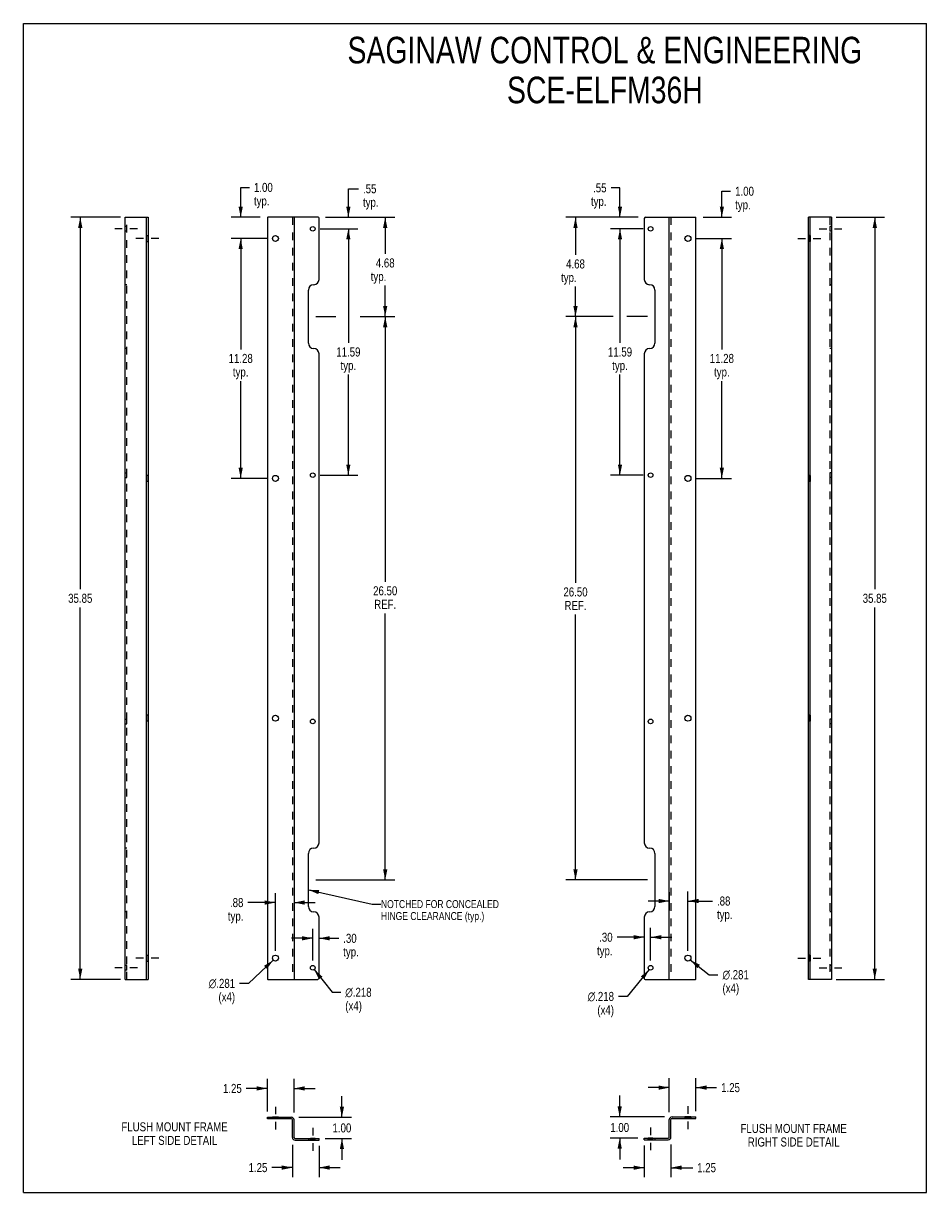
# Model space of a CAD drawing. Header units: inches. Extents: x 0 to 42.5, y 0 to 55.
import ezdxf

# ---------------------------------------------------------------- set-up
doc = ezdxf.new("R2010")
doc.units = ezdxf.units.IN
doc.header["$LTSCALE"] = 3.585185
doc.header["$MEASUREMENT"] = 0
doc.linetypes.add('DASHED', pattern=[0.2, 0.1, -0.1])
doc.linetypes.add('HIDDEN', pattern=[0.2, 0.1, -0.1])
doc.layers.get('0').update_dxf_attribs({"linetype": 'CONTINUOUS'})
for name, color, linetype in [('02___PRT_ALL_AXES', 7, 'CONTINUOUS'), ('DEFAULT_2', 8, 'HIDDEN'), ('DIMENSIONS', 7, 'CONTINUOUS')]:
    doc.layers.add(name, color=color, linetype=linetype)
doc.styles.get("Standard").update_dxf_attribs({"font": 'txt', "width": 0.8})
doc.styles.add('TEXTSTYLE_1', font='gdt', dxfattribs={"width": 0.8})
doc.dimstyles.new('DIMSTYLE_1', dxfattribs={"dimtxt": 0.425, "dimasz": 0.5, "dimexe": 0.09, "dimexo": 0.07, "dimgap": 0.0425, "dimtad": 0, "dimtih": 1, "dimtoh": 1, "dimzin": 4, "dimdsep": 46, "dimtxsty": 'Standard', "dimblk": '_FILLED', "dimblk1": '_FILLED', "dimblk2": '_FILLED', "dimcen": 0.09, "dimadec": 0, "dimazin": 0, "dimtfac": 1, "dimtofl": 0, "dimtmove": 0, "dimatfit": 3, "dimldrblk": '_FILLED', "dimfxl": 0, "dimtolj": 1, "dimtzin": 4, "dimarcsym": 0})
doc.dimstyles.new('DIMSTYLE_2', dxfattribs={"dimtxt": 0.425, "dimasz": 0.5, "dimexe": 0.09, "dimexo": 0.07, "dimgap": 0.09, "dimtad": 0, "dimtih": 1, "dimtoh": 1, "dimdec": 3, "dimzin": 4, "dimdsep": 46, "dimtxsty": 'Standard', "dimblk": '_FILLED', "dimblk1": '_FILLED', "dimblk2": '_FILLED', "dimcen": 0.09, "dimadec": 0, "dimazin": 0, "dimtfac": 1, "dimtdec": 3, "dimtofl": 0, "dimtmove": 0, "dimatfit": 3, "dimldrblk": '_FILLED', "dimfxl": 0, "dimtolj": 1, "dimtzin": 4, "dimarcsym": 0})
doc.dimstyles.get("Standard").update_dxf_attribs({"dimtxt": 0.425, "dimasz": 0.5, "dimexe": 0.09, "dimexo": 0.07, "dimgap": 0.09, "dimtad": 0, "dimtih": 1, "dimtoh": 1, "dimzin": 4, "dimdsep": 46, "dimtxsty": 'Standard', "dimblk": '_FILLED', "dimblk1": '_FILLED', "dimblk2": '_FILLED', "dimcen": 0.09, "dimadec": 0, "dimazin": 0, "dimtp": 0.01, "dimtm": 0.01, "dimtfac": 1, "dimtofl": 0, "dimtmove": 0, "dimatfit": 3, "dimldrblk": '_FILLED', "dimfxl": 0, "dimtolj": 1, "dimtzin": 4, "dimarcsym": 0})

# ---------------------------------------------------------------- blocks, each defined once
blk = doc.blocks.new('_FILLED')
at = {"color": 0, "linetype": 'ByBlock'}
blk.add_solid([(0, 0), (-1, 0.2), (-1, -0.2)], dxfattribs=at)
blk = doc.blocks.new('*D1')
at = {"layer": 'DIMENSIONS', "color": 2, "linetype": 'Continuous'}
for p, q in [((4.571, 45.881), (2.226, 45.881)), ((2.676, 45.881), (2.676, 28.381)), ((2.676, 10.031), (2.676, 27.531)), ((4.571, 10.031), (2.226, 10.031))]:
    blk.add_line(p, q, dxfattribs=at)
at = {"layer": 'DIMENSIONS', "color": 2, "linetype": 'Continuous', "xscale": 0.5, "yscale": 0.5, "zscale": 0.5}
for p, rotation in [((2.676, 45.881), 90), ((2.676, 10.031), 270)]:
    blk.add_blockref('_FILLED', p, dxfattribs=dict(at, rotation=rotation))
at = {"layer": 'DIMENSIONS', "color": 2, "linetype": 'Continuous', "insert": (2.676, 28.169), "char_height": 0.425, "width": 1.7, "attachment_point": 2, "line_spacing_factor": 0.9}
blk.add_mtext('35.85', dxfattribs=at)
blk = doc.blocks.new('*D2')
at = {"layer": 'DIMENSIONS', "color": 2, "linetype": 'Continuous'}
for p, q in [((38.241, 45.881), (40.511, 45.881)), ((40.061, 45.881), (40.061, 28.381)), ((40.061, 10.031), (40.061, 27.531)), ((38.241, 10.031), (40.511, 10.031))]:
    blk.add_line(p, q, dxfattribs=at)
at = {"layer": 'DIMENSIONS', "color": 2, "linetype": 'Continuous', "xscale": 0.5, "yscale": 0.5, "zscale": 0.5}
for p, rotation in [((40.061, 45.881), 90), ((40.061, 10.031), 270)]:
    blk.add_blockref('_FILLED', p, dxfattribs=dict(at, rotation=rotation))
at = {"layer": 'DIMENSIONS', "color": 2, "linetype": 'Continuous', "insert": (40.061, 28.169), "char_height": 0.425, "width": 1.7, "attachment_point": 2, "line_spacing_factor": 0.9}
blk.add_mtext('35.85', dxfattribs=at)
blk = doc.blocks.new('*D3')
at = {"layer": 'DIMENSIONS', "color": 2, "linetype": 'Continuous'}
for p, q in [((10.225, 45.881), (10.225, 47.284)), ((10.225, 47.284), (10.637, 47.284)), ((11.149, 45.881), (9.775, 45.881)), ((11.509, 44.881), (9.775, 44.881)), ((10.225, 44.881), (10.225, 43.881))]:
    blk.add_line(p, q, dxfattribs=at)
at = {"layer": 'DIMENSIONS', "color": 2, "linetype": 'Continuous', "xscale": 0.5, "yscale": 0.5, "zscale": 0.5}
for p, rotation in [((10.225, 45.881), 270), ((10.225, 44.881), 90)]:
    blk.add_blockref('_FILLED', p, dxfattribs=dict(at, rotation=rotation))
at = {"layer": 'DIMENSIONS', "color": 2, "linetype": 'Continuous', "insert": (10.85, 47.497), "char_height": 0.425, "width": 1.36, "attachment_point": 1, "line_spacing_factor": 0.9}
blk.add_mtext('1.00\\Ptyp.', dxfattribs=at)
blk = doc.blocks.new('*D4')
at = {"layer": 'DIMENSIONS', "color": 2, "linetype": 'Continuous'}
for p, q in [((15.974, 41.206), (17.475, 41.206)), ((17.025, 41.206), (17.025, 28.734)), ((17.025, 14.706), (17.025, 27.247)), ((13.76, 14.706), (17.475, 14.706))]:
    blk.add_line(p, q, dxfattribs=at)
at = {"layer": 'DIMENSIONS', "color": 2, "linetype": 'Continuous', "xscale": 0.5, "yscale": 0.5, "zscale": 0.5}
for p, rotation in [((17.025, 41.206), 90), ((17.025, 14.706), 270)]:
    blk.add_blockref('_FILLED', p, dxfattribs=dict(at, rotation=rotation))
at = {"layer": 'DIMENSIONS', "color": 2, "linetype": 'Continuous', "insert": (17.025, 28.522), "char_height": 0.425, "width": 1.7, "attachment_point": 2, "line_spacing_factor": 0.9}
blk.add_mtext('26.50\\PREF.', dxfattribs=at)
blk = doc.blocks.new('*D5')
at = {"layer": 'DIMENSIONS', "color": 2, "linetype": 'Continuous'}
for p, q in [((32.865, 45.881), (32.865, 47.105)), ((32.865, 47.105), (33.278, 47.105)), ((31.978, 45.881), (33.315, 45.881)), ((31.618, 44.881), (33.315, 44.881)), ((32.865, 44.881), (32.865, 43.881))]:
    blk.add_line(p, q, dxfattribs=at)
at = {"layer": 'DIMENSIONS', "color": 2, "linetype": 'Continuous', "xscale": 0.5, "yscale": 0.5, "zscale": 0.5}
for p, rotation in [((32.865, 45.881), 270), ((32.865, 44.881), 90)]:
    blk.add_blockref('_FILLED', p, dxfattribs=dict(at, rotation=rotation))
at = {"layer": 'DIMENSIONS', "color": 2, "linetype": 'Continuous', "insert": (33.49, 47.317), "char_height": 0.425, "width": 1.36, "attachment_point": 1, "line_spacing_factor": 0.9}
blk.add_mtext('1.00\\Ptyp.', dxfattribs=at)
blk = doc.blocks.new('*D6')
at = {"layer": 'DIMENSIONS', "color": 2, "linetype": 'Continuous'}
for p, q in [((28.072, 47.265), (27.651, 47.265)), ((28.072, 45.881), (28.072, 47.265)), ((28.929, 45.881), (27.622, 45.881)), ((29.163, 45.336), (27.622, 45.336)), ((28.072, 45.336), (28.072, 44.336))]:
    blk.add_line(p, q, dxfattribs=at)
at = {"layer": 'DIMENSIONS', "color": 2, "linetype": 'Continuous', "xscale": 0.5, "yscale": 0.5, "zscale": 0.5}
for p, rotation in [((28.072, 45.881), 270), ((28.072, 45.336), 90)]:
    blk.add_blockref('_FILLED', p, dxfattribs=dict(at, rotation=rotation))
at = {"layer": 'DIMENSIONS', "color": 2, "linetype": 'Continuous', "insert": (27.438, 47.478), "char_height": 0.425, "width": 1.36, "attachment_point": 3, "line_spacing_factor": 0.9}
blk.add_mtext('.55\\Ptyp.', dxfattribs=at)
blk = doc.blocks.new('*D7')
at = {"layer": 'DIMENSIONS', "color": 2, "linetype": 'Continuous'}
for p, q in [((27.547, 41.206), (25.529, 41.206)), ((25.979, 41.206), (25.979, 28.681)), ((25.979, 14.706), (25.979, 27.193)), ((29.367, 14.706), (25.529, 14.706))]:
    blk.add_line(p, q, dxfattribs=at)
at = {"layer": 'DIMENSIONS', "color": 2, "linetype": 'Continuous', "xscale": 0.5, "yscale": 0.5, "zscale": 0.5}
for p, rotation in [((25.979, 41.206), 90), ((25.979, 14.706), 270)]:
    blk.add_blockref('_FILLED', p, dxfattribs=dict(at, rotation=rotation))
at = {"layer": 'DIMENSIONS', "color": 2, "linetype": 'Continuous', "insert": (25.979, 28.468), "char_height": 0.425, "width": 1.7, "attachment_point": 2, "line_spacing_factor": 0.9}
blk.add_mtext('26.50\\PREF.', dxfattribs=at)
blk = doc.blocks.new('*D8')
at = {"layer": 'DIMENSIONS', "color": 2, "linetype": 'Continuous'}
for p, q in [((12.659, 2.246), (12.659, 0.727)), ((13.911, 2.195), (13.911, 0.727)), ((12.659, 1.177), (11.692, 1.177)), ((13.911, 1.177), (14.911, 1.177))]:
    blk.add_line(p, q, dxfattribs=at)
at = {"layer": 'DIMENSIONS', "color": 2, "linetype": 'Continuous', "xscale": 0.5, "yscale": 0.5, "zscale": 0.5}
blk.add_blockref('_FILLED', (12.659, 1.177), dxfattribs=at)
at = {"layer": 'DIMENSIONS', "color": 2, "linetype": 'Continuous', "xscale": 0.5, "yscale": 0.5, "zscale": 0.5, "rotation": 180}
blk.add_blockref('_FILLED', (13.911, 1.177), dxfattribs=at)
at = {"layer": 'DIMENSIONS', "color": 2, "linetype": 'Continuous', "insert": (11.48, 1.389), "char_height": 0.425, "width": 1.36, "attachment_point": 3, "line_spacing_factor": 0.9}
blk.add_mtext('1.25', dxfattribs=at)
blk = doc.blocks.new('*D9')
at = {"layer": 'DIMENSIONS', "color": 2, "linetype": 'Continuous'}
for p, q in [((11.484, 3.818), (11.484, 5.351)), ((12.734, 3.767), (12.734, 5.351)), ((11.484, 4.901), (10.49, 4.901)), ((12.734, 4.901), (13.734, 4.901))]:
    blk.add_line(p, q, dxfattribs=at)
at = {"layer": 'DIMENSIONS', "color": 2, "linetype": 'Continuous', "xscale": 0.5, "yscale": 0.5, "zscale": 0.5}
blk.add_blockref('_FILLED', (11.484, 4.901), dxfattribs=at)
at = {"layer": 'DIMENSIONS', "color": 2, "linetype": 'Continuous', "xscale": 0.5, "yscale": 0.5, "zscale": 0.5, "rotation": 180}
blk.add_blockref('_FILLED', (12.734, 4.901), dxfattribs=at)
at = {"layer": 'DIMENSIONS', "color": 2, "linetype": 'Continuous', "insert": (10.277, 5.113), "char_height": 0.425, "width": 1.36, "attachment_point": 3, "line_spacing_factor": 0.9}
blk.add_mtext('1.25', dxfattribs=at)
blk = doc.blocks.new('*D10')
at = {"layer": 'DIMENSIONS', "color": 2, "linetype": 'Continuous'}
for p, q in [((14.988, 3.543), (14.988, 4.543)), ((12.958, 3.543), (15.438, 3.543)), ((14.199, 2.545), (15.438, 2.545)), ((14.988, 2.545), (14.988, 1.545))]:
    blk.add_line(p, q, dxfattribs=at)
at = {"layer": 'DIMENSIONS', "color": 2, "linetype": 'Continuous', "xscale": 0.5, "yscale": 0.5, "zscale": 0.5}
for p, rotation in [((14.988, 3.543), 270), ((14.988, 2.545), 90)]:
    blk.add_blockref('_FILLED', p, dxfattribs=dict(at, rotation=rotation))
at = {"layer": 'DIMENSIONS', "color": 2, "linetype": 'Continuous', "insert": (14.988, 3.256), "char_height": 0.425, "width": 1.36, "attachment_point": 2, "line_spacing_factor": 0.9}
blk.add_mtext('1.00', dxfattribs=at)
blk = doc.blocks.new('*D11')
at = {"layer": 'DIMENSIONS', "color": 2, "linetype": 'Continuous'}
for p, q in [((30.393, 3.786), (30.393, 5.389)), ((31.643, 3.837), (31.643, 5.389)), ((30.393, 4.939), (29.393, 4.939)), ((31.643, 4.939), (32.619, 4.939))]:
    blk.add_line(p, q, dxfattribs=at)
at = {"layer": 'DIMENSIONS', "color": 2, "linetype": 'Continuous', "xscale": 0.5, "yscale": 0.5, "zscale": 0.5}
blk.add_blockref('_FILLED', (30.393, 4.939), dxfattribs=at)
at = {"layer": 'DIMENSIONS', "color": 2, "linetype": 'Continuous', "xscale": 0.5, "yscale": 0.5, "zscale": 0.5, "rotation": 180}
blk.add_blockref('_FILLED', (31.643, 4.939), dxfattribs=at)
at = {"layer": 'DIMENSIONS', "color": 2, "linetype": 'Continuous', "insert": (32.831, 5.151), "char_height": 0.425, "width": 1.36, "attachment_point": 1, "line_spacing_factor": 0.9}
blk.add_mtext('1.25', dxfattribs=at)
blk = doc.blocks.new('*D12')
at = {"layer": 'DIMENSIONS', "color": 2, "linetype": 'Continuous'}
for p, q in [((29.216, 2.214), (29.216, 0.723)), ((30.468, 2.265), (30.468, 0.723)), ((29.216, 1.173), (28.216, 1.173)), ((30.468, 1.173), (31.492, 1.173))]:
    blk.add_line(p, q, dxfattribs=at)
at = {"layer": 'DIMENSIONS', "color": 2, "linetype": 'Continuous', "xscale": 0.5, "yscale": 0.5, "zscale": 0.5}
blk.add_blockref('_FILLED', (29.216, 1.173), dxfattribs=at)
at = {"layer": 'DIMENSIONS', "color": 2, "linetype": 'Continuous', "xscale": 0.5, "yscale": 0.5, "zscale": 0.5, "rotation": 180}
blk.add_blockref('_FILLED', (30.468, 1.173), dxfattribs=at)
at = {"layer": 'DIMENSIONS', "color": 2, "linetype": 'Continuous', "insert": (31.704, 1.386), "char_height": 0.425, "width": 1.36, "attachment_point": 1, "line_spacing_factor": 0.9}
blk.add_mtext('1.25', dxfattribs=at)
blk = doc.blocks.new('*D13')
at = {"layer": 'DIMENSIONS', "color": 2, "linetype": 'Continuous'}
for p, q in [((28.059, 3.562), (28.059, 4.562)), ((30.169, 3.562), (27.609, 3.562)), ((28.906, 2.564), (27.609, 2.564)), ((28.059, 2.564), (28.059, 1.564))]:
    blk.add_line(p, q, dxfattribs=at)
at = {"layer": 'DIMENSIONS', "color": 2, "linetype": 'Continuous', "xscale": 0.5, "yscale": 0.5, "zscale": 0.5}
for p, rotation in [((28.059, 3.562), 270), ((28.059, 2.564), 90)]:
    blk.add_blockref('_FILLED', p, dxfattribs=dict(at, rotation=rotation))
at = {"layer": 'DIMENSIONS', "color": 2, "linetype": 'Continuous', "insert": (28.059, 3.276), "char_height": 0.425, "width": 1.36, "attachment_point": 2, "line_spacing_factor": 0.9}
blk.add_mtext('1.00', dxfattribs=at)
blk = doc.blocks.new('*D14')
at = {"layer": 'DIMENSIONS', "color": 2, "linetype": 'Continuous'}
for p, q in [((11.859, 11.381), (11.859, 14.093)), ((12.734, 13.948), (12.734, 13.193)), ((11.859, 13.643), (10.565, 13.643)), ((12.734, 13.643), (13.734, 13.643))]:
    blk.add_line(p, q, dxfattribs=at)
at = {"layer": 'DIMENSIONS', "color": 2, "linetype": 'Continuous', "xscale": 0.5, "yscale": 0.5, "zscale": 0.5}
blk.add_blockref('_FILLED', (11.859, 13.643), dxfattribs=at)
at = {"layer": 'DIMENSIONS', "color": 2, "linetype": 'Continuous', "xscale": 0.5, "yscale": 0.5, "zscale": 0.5, "rotation": 180}
blk.add_blockref('_FILLED', (12.734, 13.643), dxfattribs=at)
at = {"layer": 'DIMENSIONS', "color": 2, "linetype": 'Continuous', "insert": (10.353, 13.856), "char_height": 0.425, "width": 1.36, "attachment_point": 3, "line_spacing_factor": 0.9}
blk.add_mtext('.88\\Ptyp.', dxfattribs=at)
blk = doc.blocks.new('*D15')
at = {"layer": 'DIMENSIONS', "color": 2, "linetype": 'Continuous'}
for p, q in [((30.393, 14.139), (30.393, 13.267)), ((31.268, 11.381), (31.268, 14.167)), ((30.393, 13.717), (29.393, 13.717)), ((31.268, 13.717), (32.424, 13.717))]:
    blk.add_line(p, q, dxfattribs=at)
at = {"layer": 'DIMENSIONS', "color": 2, "linetype": 'Continuous', "xscale": 0.5, "yscale": 0.5, "zscale": 0.5}
blk.add_blockref('_FILLED', (30.393, 13.717), dxfattribs=at)
at = {"layer": 'DIMENSIONS', "color": 2, "linetype": 'Continuous', "xscale": 0.5, "yscale": 0.5, "zscale": 0.5, "rotation": 180}
blk.add_blockref('_FILLED', (31.268, 13.717), dxfattribs=at)
at = {"layer": 'DIMENSIONS', "color": 2, "linetype": 'Continuous', "insert": (32.636, 13.929), "char_height": 0.425, "width": 1.36, "attachment_point": 1, "line_spacing_factor": 0.9}
blk.add_mtext('.88\\Ptyp.', dxfattribs=at)
blk = doc.blocks.new('*D16')
at = {"layer": 'DIMENSIONS', "color": 2, "linetype": 'Continuous'}
for p, q in [((13.614, 10.926), (13.614, 12.412)), ((13.911, 10.444), (13.911, 12.412)), ((13.614, 11.962), (12.614, 11.962)), ((13.911, 11.962), (14.838, 11.962))]:
    blk.add_line(p, q, dxfattribs=at)
at = {"layer": 'DIMENSIONS', "color": 2, "linetype": 'Continuous', "xscale": 0.5, "yscale": 0.5, "zscale": 0.5}
blk.add_blockref('_FILLED', (13.614, 11.962), dxfattribs=at)
at = {"layer": 'DIMENSIONS', "color": 2, "linetype": 'Continuous', "xscale": 0.5, "yscale": 0.5, "zscale": 0.5, "rotation": 180}
blk.add_blockref('_FILLED', (13.911, 11.962), dxfattribs=at)
at = {"layer": 'DIMENSIONS', "color": 2, "linetype": 'Continuous', "insert": (15.05, 12.174), "char_height": 0.425, "width": 1.36, "attachment_point": 1, "line_spacing_factor": 0.9}
blk.add_mtext('.30\\Ptyp.', dxfattribs=at)
blk = doc.blocks.new('*D17')
at = {"layer": 'DIMENSIONS', "color": 2, "linetype": 'Continuous'}
for p, q in [((29.216, 12.606), (29.216, 11.563)), ((29.513, 10.926), (29.513, 12.463)), ((29.216, 12.013), (27.936, 12.013)), ((29.513, 12.013), (30.513, 12.013))]:
    blk.add_line(p, q, dxfattribs=at)
at = {"layer": 'DIMENSIONS', "color": 2, "linetype": 'Continuous', "xscale": 0.5, "yscale": 0.5, "zscale": 0.5}
blk.add_blockref('_FILLED', (29.216, 12.013), dxfattribs=at)
at = {"layer": 'DIMENSIONS', "color": 2, "linetype": 'Continuous', "xscale": 0.5, "yscale": 0.5, "zscale": 0.5, "rotation": 180}
blk.add_blockref('_FILLED', (29.513, 12.013), dxfattribs=at)
at = {"layer": 'DIMENSIONS', "color": 2, "linetype": 'Continuous', "insert": (27.724, 12.226), "char_height": 0.425, "width": 1.36, "attachment_point": 3, "line_spacing_factor": 0.9}
blk.add_mtext('.30\\Ptyp.', dxfattribs=at)
blk = doc.blocks.new('*D18')
at = {"layer": 'DIMENSIONS', "color": 2, "linetype": 'Continuous'}
for p, q in [((11.509, 44.881), (9.775, 44.881)), ((10.225, 44.881), (10.225, 39.664)), ((10.225, 33.598), (10.225, 38.177)), ((11.509, 33.598), (9.775, 33.598))]:
    blk.add_line(p, q, dxfattribs=at)
at = {"layer": 'DIMENSIONS', "color": 2, "linetype": 'Continuous', "xscale": 0.5, "yscale": 0.5, "zscale": 0.5}
for p, rotation in [((10.225, 44.881), 90), ((10.225, 33.598), 270)]:
    blk.add_blockref('_FILLED', p, dxfattribs=dict(at, rotation=rotation))
at = {"layer": 'DIMENSIONS', "color": 2, "linetype": 'Continuous', "insert": (10.225, 39.452), "char_height": 0.425, "width": 1.7, "attachment_point": 2, "line_spacing_factor": 0.9}
blk.add_mtext('11.28\\Ptyp.', dxfattribs=at)
blk = doc.blocks.new('*D19')
at = {"layer": 'DIMENSIONS', "color": 2, "linetype": 'Continuous'}
for p, q in [((13.964, 45.336), (15.741, 45.336)), ((15.291, 45.336), (15.291, 39.968)), ((15.291, 33.749), (15.291, 38.48)), ((13.964, 33.749), (15.741, 33.749))]:
    blk.add_line(p, q, dxfattribs=at)
at = {"layer": 'DIMENSIONS', "color": 2, "linetype": 'Continuous', "xscale": 0.5, "yscale": 0.5, "zscale": 0.5}
for p, rotation in [((15.291, 45.336), 90), ((15.291, 33.749), 270)]:
    blk.add_blockref('_FILLED', p, dxfattribs=dict(at, rotation=rotation))
at = {"layer": 'DIMENSIONS', "color": 2, "linetype": 'Continuous', "insert": (15.291, 39.755), "char_height": 0.425, "width": 1.7, "attachment_point": 2, "line_spacing_factor": 0.9}
blk.add_mtext('11.59\\Ptyp.', dxfattribs=at)
blk = doc.blocks.new('*D20')
at = {"layer": 'DIMENSIONS', "color": 2, "linetype": 'Continuous'}
for p, q in [((29.163, 45.336), (27.622, 45.336)), ((28.072, 45.336), (28.072, 39.968)), ((28.072, 33.749), (28.072, 38.48)), ((29.163, 33.749), (27.622, 33.749))]:
    blk.add_line(p, q, dxfattribs=at)
at = {"layer": 'DIMENSIONS', "color": 2, "linetype": 'Continuous', "xscale": 0.5, "yscale": 0.5, "zscale": 0.5}
for p, rotation in [((28.072, 45.336), 90), ((28.072, 33.749), 270)]:
    blk.add_blockref('_FILLED', p, dxfattribs=dict(at, rotation=rotation))
at = {"layer": 'DIMENSIONS', "color": 2, "linetype": 'Continuous', "insert": (28.072, 39.755), "char_height": 0.425, "width": 1.7, "attachment_point": 2, "line_spacing_factor": 0.9}
blk.add_mtext('11.59\\Ptyp.', dxfattribs=at)
blk = doc.blocks.new('*D21')
at = {"layer": 'DIMENSIONS', "color": 2, "linetype": 'Continuous'}
for p, q in [((31.618, 44.881), (33.315, 44.881)), ((32.865, 44.881), (32.865, 39.664)), ((32.865, 33.598), (32.865, 38.177)), ((31.618, 33.598), (33.315, 33.598))]:
    blk.add_line(p, q, dxfattribs=at)
at = {"layer": 'DIMENSIONS', "color": 2, "linetype": 'Continuous', "xscale": 0.5, "yscale": 0.5, "zscale": 0.5}
for p, rotation in [((32.865, 44.881), 90), ((32.865, 33.598), 270)]:
    blk.add_blockref('_FILLED', p, dxfattribs=dict(at, rotation=rotation))
at = {"layer": 'DIMENSIONS', "color": 2, "linetype": 'Continuous', "insert": (32.865, 39.452), "char_height": 0.425, "width": 1.7, "attachment_point": 2, "line_spacing_factor": 0.9}
blk.add_mtext('11.28\\Ptyp.', dxfattribs=at)
blk = doc.blocks.new('*D22')
at = {"layer": 'DIMENSIONS', "color": 2, "linetype": 'Continuous'}
for p, q in [((11.757, 10.935), (10.587, 9.843)), ((10.587, 9.843), (10.175, 9.843))]:
    blk.add_line(p, q, dxfattribs=at)
at = {"layer": 'DIMENSIONS', "color": 2, "linetype": 'Continuous', "xscale": 0.5, "yscale": 0.5, "zscale": 0.5, "rotation": 43.04283326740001}
blk.add_blockref('_FILLED', (11.757, 10.935), dxfattribs=at)
at = {"layer": 'DIMENSIONS', "color": 2, "linetype": 'Continuous', "insert": (9.962, 10.055), "char_height": 0.425, "width": 1.92667, "attachment_point": 3, "line_spacing_factor": 0.9, "style": 'TEXTSTYLE_1'}
blk.add_mtext('{\\Fgdt;n}\\Ftxt;.281\\P(x4)', dxfattribs=at)
blk = doc.blocks.new('*D23')
at = {"layer": 'DIMENSIONS', "color": 2, "linetype": 'Continuous'}
for p, q in [((13.682, 10.49), (14.522, 9.423)), ((14.522, 9.423), (14.934, 9.423))]:
    blk.add_line(p, q, dxfattribs=at)
at = {"layer": 'DIMENSIONS', "color": 2, "linetype": 'Continuous', "xscale": 0.5, "yscale": 0.5, "zscale": 0.5, "rotation": 128.1961253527}
blk.add_blockref('_FILLED', (13.682, 10.49), dxfattribs=at)
at = {"layer": 'DIMENSIONS', "color": 2, "linetype": 'Continuous', "insert": (15.147, 9.636), "char_height": 0.425, "width": 1.92667, "attachment_point": 1, "line_spacing_factor": 0.9, "style": 'TEXTSTYLE_1'}
blk.add_mtext('{\\Fgdt;n}\\Ftxt;.218\\P(x4)', dxfattribs=at)
blk = doc.blocks.new('*D24')
at = {"layer": 'DIMENSIONS', "color": 2, "linetype": 'Continuous'}
for p, q in [((29.445, 10.492), (28.415, 9.228)), ((28.415, 9.228), (28.002, 9.228))]:
    blk.add_line(p, q, dxfattribs=at)
at = {"layer": 'DIMENSIONS', "color": 2, "linetype": 'Continuous', "xscale": 0.5, "yscale": 0.5, "zscale": 0.5, "rotation": 50.80939413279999}
blk.add_blockref('_FILLED', (29.445, 10.492), dxfattribs=at)
at = {"layer": 'DIMENSIONS', "color": 2, "linetype": 'Continuous', "insert": (27.79, 9.441), "char_height": 0.425, "width": 1.92667, "attachment_point": 3, "line_spacing_factor": 0.9, "style": 'TEXTSTYLE_1'}
blk.add_mtext('{\\Fgdt;n}\\Ftxt;.218\\P(x4)', dxfattribs=at)
blk = doc.blocks.new('*D25')
at = {"layer": 'DIMENSIONS', "color": 2, "linetype": 'Continuous'}
for p, q in [((31.379, 10.945), (32.271, 10.252)), ((32.271, 10.252), (32.683, 10.252))]:
    blk.add_line(p, q, dxfattribs=at)
at = {"layer": 'DIMENSIONS', "color": 2, "linetype": 'Continuous', "xscale": 0.5, "yscale": 0.5, "zscale": 0.5, "rotation": 142.1523657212}
blk.add_blockref('_FILLED', (31.379, 10.945), dxfattribs=at)
at = {"layer": 'DIMENSIONS', "color": 2, "linetype": 'Continuous', "insert": (32.896, 10.465), "char_height": 0.425, "width": 1.92667, "attachment_point": 1, "line_spacing_factor": 0.9, "style": 'TEXTSTYLE_1'}
blk.add_mtext('{\\Fgdt;n}\\Ftxt;.281\\P(x4)', dxfattribs=at)

msp = doc.modelspace()

# ---------------------------------------------------------------- linework, layer by layer
at = {"color": 7, "linetype": 'Continuous'}
for p, q in [((0, 0), (0, 55)), ((0, 55), (42.5, 55)), ((42.5, 0), (42.5, 55)), ((4.7954, 10.031), (4.7954, 45.881)), ((4.7954, 45.881), (5.8684, 45.881)), ((5.7934, 10.031), (5.7934, 45.881)), ((38.0174, 45.881), (36.9444, 45.881)), ((37.0194, 10.031), (37.0194, 45.881)), ((38.0174, 45.881), (38.0174, 10.031)), ((4.7954, 10.031), (5.8684, 10.031)), ((38.0174, 10.031), (36.9444, 10.031)), ((11.4845, 3.4676), (11.4845, 3.5426)), ((12.6085, 3.4676), (11.4845, 3.4676)), ((12.6595, 2.5956), (12.6595, 3.4166)), ((30.4685, 2.6152), (30.4685, 3.4362)), ((30.5195, 3.4872), (31.6435, 3.4872)), ((31.6435, 3.4872), (31.6435, 3.5622)), ((12.7855, 2.4696), (13.9115, 2.4696)), ((13.9115, 2.4696), (13.9115, 2.5446)), ((29.2165, 2.4892), (29.2165, 2.5642)), ((29.2165, 2.4892), (30.3425, 2.4892)), ((0, 0), (42.5, 0))]:
    msp.add_line(p, q, dxfattribs=at)
at = {"color": 3, "linetype": 'Continuous'}
for p, q in [((5.8684, 45.881), (5.8684, 10.031)), ((11.4845, 45.866), (11.4845, 10.046)), ((13.8715, 45.881), (11.4995, 45.881)), ((12.7345, 45.881), (12.7345, 10.031)), ((13.9115, 42.956), (13.9115, 45.841)), ((29.2165, 45.8185), (29.2165, 42.956)), ((29.279, 45.881), (31.6285, 45.881)), ((30.3935, 10.031), (30.3935, 45.881)), ((31.6435, 10.046), (31.6435, 45.866)), ((36.9444, 10.031), (36.9444, 45.881)), ((13.4105, 39.956), (13.4105, 42.456)), ((13.6615, 42.706), (13.6605, 42.706)), ((29.4665, 42.706), (29.4675, 42.706)), ((29.7175, 42.456), (29.7175, 39.956)), ((13.6615, 39.706), (13.6605, 39.706)), ((29.4665, 39.706), (29.4675, 39.706)), ((13.9115, 16.456), (13.9115, 39.456)), ((29.2165, 39.456), (29.2165, 16.456)), ((13.4105, 13.456), (13.4105, 15.956)), ((13.6615, 16.206), (13.6605, 16.206)), ((29.4665, 16.206), (29.4675, 16.206)), ((29.7175, 15.956), (29.7175, 13.456)), ((13.6615, 13.206), (13.6605, 13.206)), ((29.4665, 13.206), (29.4675, 13.206)), ((13.9115, 10.0935), (13.9115, 12.956)), ((29.2165, 12.956), (29.2165, 10.071)), ((11.4995, 10.031), (13.849, 10.031)), ((29.2565, 10.031), (31.6285, 10.031)), ((11.4845, 3.5426), (12.6085, 3.5426)), ((12.7345, 2.5956), (12.7345, 3.4166)), ((30.3935, 2.6152), (30.3935, 3.4362)), ((30.5195, 3.5622), (31.6435, 3.5622)), ((12.7855, 2.5446), (13.9115, 2.5446)), ((29.2165, 2.5642), (30.3425, 2.5642))]:
    msp.add_line(p, q, dxfattribs=at)
for centre, radius, start, end in [((11.4995, 45.866), 0.015, 90, 180), ((13.8715, 45.841), 0.04, 0, 90), ((29.279, 45.8185), 0.0625, 90, 180), ((31.6285, 45.866), 0.015, 0, 90), ((13.6615, 42.956), 0.25, 270, 360), ((29.4665, 42.956), 0.25, 180, 270), ((13.6605, 42.456), 0.25, 90, 180), ((29.4675, 42.456), 0.25, 0, 90), ((13.6605, 39.956), 0.25, 180, 270), ((13.6615, 39.456), 0.25, 0, 90), ((29.4665, 39.456), 0.25, 90, 180), ((29.4675, 39.956), 0.25, 270, 360), ((13.6605, 15.956), 0.25, 90, 180), ((13.6615, 16.456), 0.25, 270, 360), ((29.4665, 16.456), 0.25, 180, 270), ((29.4675, 15.956), 0.25, 0, 90), ((13.6605, 13.456), 0.25, 180, 270), ((13.6615, 12.956), 0.25, 0, 90), ((29.4665, 12.956), 0.25, 90, 180), ((29.4675, 13.456), 0.25, 270, 360), ((11.4995, 10.046), 0.015, 180, 270), ((13.849, 10.0935), 0.0625, 270, 360), ((29.2565, 10.071), 0.04, 180, 270), ((31.6285, 10.046), 0.015, 270, 360), ((12.6085, 3.4166), 0.126, 0, 90), ((30.5195, 3.4362), 0.126, 90, 180), ((12.7855, 2.5956), 0.051, 180, 270), ((30.3425, 2.6152), 0.051, 270, 360)]:
    msp.add_arc(centre, radius, start, end, dxfattribs=at)
at = {"color": 7, "linetype": 'Continuous'}
for centre, radius, start, end in [((12.6085, 3.4166), 0.051, 0, 90), ((30.5195, 3.4362), 0.051, 90, 180), ((12.7855, 2.5956), 0.126, 180, 270), ((30.3425, 2.6152), 0.126, 270, 360)]:
    msp.add_arc(centre, radius, start, end, dxfattribs=at)
at = {"layer": '02___PRT_ALL_AXES', "color": 2, "linetype": 'DASHED'}
for p, q in [((5.3704, 45.336), (4.2954, 45.336)), ((37.4424, 45.336), (38.5174, 45.336)), ((6.3684, 44.881), (5.2934, 44.881)), ((36.4444, 44.881), (37.5194, 44.881)), ((6.3684, 11.031), (5.2934, 11.031)), ((36.4444, 11.031), (37.5194, 11.031)), ((5.3704, 10.576), (4.2954, 10.576)), ((37.4424, 10.576), (38.5174, 10.576)), ((11.8595, 4.0426), (11.8595, 2.9676)), ((31.2685, 4.0622), (31.2685, 2.9872)), ((13.6145, 3.0446), (13.6145, 1.9696)), ((29.5135, 3.0642), (29.5135, 1.9892))]:
    msp.add_line(p, q, dxfattribs=at)
at = {"layer": '02___PRT_ALL_AXES', "color": 8, "linetype": 'HIDDEN'}
for p, q in [((4.7954, 45.227), (4.7954, 45.445)), ((4.8704, 45.445), (4.7954, 45.445)), ((4.8704, 45.227), (4.7954, 45.227)), ((4.8704, 45.227), (4.8704, 45.445)), ((37.9424, 45.445), (37.9424, 45.227)), ((38.0174, 45.445), (37.9424, 45.445)), ((38.0174, 45.227), (37.9424, 45.227)), ((38.0174, 45.445), (38.0174, 45.227)), ((5.7934, 44.7405), (5.7934, 45.0215)), ((5.7934, 45.0215), (5.8684, 45.0215)), ((5.7934, 44.7405), (5.8684, 44.7405)), ((5.8684, 44.7405), (5.8684, 45.0215)), ((36.9444, 45.0215), (36.9444, 44.7405)), ((37.0194, 45.0215), (36.9444, 45.0215)), ((37.0194, 44.7405), (36.9444, 44.7405)), ((37.0194, 45.0215), (37.0194, 44.7405)), ((4.7954, 33.6404), (4.7954, 33.8584)), ((4.7954, 33.8584), (4.8704, 33.8584)), ((4.7954, 33.6404), (4.8704, 33.6404)), ((4.8704, 33.6404), (4.8704, 33.8584)), ((5.7934, 33.4572), (5.7934, 33.7382)), ((5.8684, 33.7382), (5.7934, 33.7382)), ((5.8684, 33.4572), (5.8684, 33.7382)), ((36.9444, 33.7382), (36.9444, 33.4572)), ((37.0194, 33.7382), (36.9444, 33.7382)), ((37.0194, 33.7382), (37.0194, 33.4572)), ((37.9424, 33.8584), (37.9424, 33.6404)), ((38.0174, 33.8584), (37.9424, 33.8584)), ((38.0174, 33.6404), (37.9424, 33.6404)), ((38.0174, 33.8584), (38.0174, 33.6404)), ((5.8684, 33.4572), (5.7934, 33.4572)), ((37.0194, 33.4572), (36.9444, 33.4572)), ((4.7954, 22.2717), (4.8704, 22.2717)), ((4.7954, 22.0537), (4.7954, 22.2717)), ((4.7954, 22.0537), (4.8704, 22.0537)), ((4.8704, 22.0537), (4.8704, 22.2717)), ((5.8684, 22.4549), (5.7934, 22.4549)), ((5.7934, 22.1739), (5.7934, 22.4549)), ((5.8684, 22.1739), (5.7934, 22.1739)), ((5.8684, 22.1739), (5.8684, 22.4549)), ((37.0194, 22.4549), (36.9444, 22.4549)), ((36.9444, 22.4549), (36.9444, 22.1739)), ((37.0194, 22.1739), (36.9444, 22.1739)), ((37.0194, 22.4549), (37.0194, 22.1739)), ((38.0174, 22.2717), (37.9424, 22.2717)), ((37.9424, 22.2717), (37.9424, 22.0537)), ((38.0174, 22.0537), (37.9424, 22.0537)), ((38.0174, 22.2717), (38.0174, 22.0537)), ((5.7934, 11.1715), (5.8684, 11.1715)), ((5.7934, 10.8905), (5.7934, 11.1715)), ((5.8684, 10.8905), (5.8684, 11.1715)), ((37.0194, 11.1715), (36.9444, 11.1715)), ((36.9444, 11.1715), (36.9444, 10.8905)), ((37.0194, 11.1715), (37.0194, 10.8905)), ((4.8704, 10.685), (4.7954, 10.685)), ((4.7954, 10.467), (4.7954, 10.685)), ((4.8704, 10.467), (4.7954, 10.467)), ((4.8704, 10.467), (4.8704, 10.685)), ((5.7934, 10.8905), (5.8684, 10.8905)), ((37.0194, 10.8905), (36.9444, 10.8905)), ((38.0174, 10.685), (37.9424, 10.685)), ((37.9424, 10.685), (37.9424, 10.467)), ((38.0174, 10.467), (37.9424, 10.467)), ((38.0174, 10.685), (38.0174, 10.467)), ((11.719, 3.5426), (11.719, 3.4676)), ((12, 3.5426), (11.719, 3.5426)), ((12, 3.4676), (11.719, 3.4676)), ((12, 3.5426), (12, 3.4676)), ((31.409, 3.5622), (31.128, 3.5622)), ((31.128, 3.5622), (31.128, 3.4872)), ((31.409, 3.4872), (31.128, 3.4872)), ((31.409, 3.5622), (31.409, 3.4872)), ((13.7235, 2.5446), (13.5055, 2.5446)), ((13.5055, 2.4696), (13.5055, 2.5446)), ((13.7235, 2.4696), (13.5055, 2.4696)), ((13.7235, 2.4696), (13.7235, 2.5446)), ((29.4045, 2.4892), (29.4045, 2.5642)), ((29.6225, 2.5642), (29.4045, 2.5642)), ((29.6225, 2.4892), (29.4045, 2.4892)), ((29.6225, 2.4892), (29.6225, 2.5642))]:
    msp.add_line(p, q, dxfattribs=at)
at = {"layer": '02___PRT_ALL_AXES', "color": 3, "linetype": 'Continuous'}
for centre, radius in [((13.6145, 45.336), 0.109), ((29.5135, 45.336), 0.109), ((11.8595, 44.881), 0.1405), ((31.2685, 44.881), 0.1405), ((11.8595, 33.5977), 0.1405), ((13.6145, 33.7494), 0.109), ((29.5135, 33.7494), 0.109), ((31.2685, 33.5977), 0.1405), ((11.8595, 22.3144), 0.1405), ((13.6145, 22.1627), 0.109), ((29.5135, 22.1627), 0.109), ((31.2685, 22.3144), 0.1405), ((11.8595, 11.031), 0.1405), ((31.2685, 11.031), 0.1405), ((13.6145, 10.576), 0.109), ((29.5135, 10.576), 0.109)]:
    msp.add_circle(centre, radius, dxfattribs=at)
at = {"layer": 'DEFAULT_2', "color": 8, "linetype": 'HIDDEN'}
for p, q in [((4.8704, 10.031), (4.8704, 45.881)), ((12.6595, 45.881), (12.6595, 10.031)), ((30.4685, 45.881), (30.4685, 10.031)), ((37.9424, 45.881), (37.9424, 10.031)), ((4.8704, 42.706), (4.7954, 42.706)), ((38.0174, 42.706), (37.9424, 42.706)), ((4.8704, 39.706), (4.7954, 39.706)), ((38.0174, 39.706), (37.9424, 39.706)), ((4.8704, 16.206), (4.7954, 16.206)), ((38.0174, 16.206), (37.9424, 16.206)), ((4.8704, 13.206), (4.7954, 13.206)), ((38.0174, 13.206), (37.9424, 13.206)), ((13.4105, 2.5446), (13.4105, 2.4696)), ((29.7175, 2.5642), (29.7175, 2.4892))]:
    msp.add_line(p, q, dxfattribs=at)
at = {"layer": 'DIMENSIONS', "color": 2, "linetype": 'Continuous'}
for p, q in [((15.2911, 45.881), (15.2911, 47.2215)), ((15.2911, 47.2215), (15.7667, 47.2215)), ((14.2215, 45.881), (17.4749, 45.881)), ((17.0249, 45.881), (17.0249, 44.1562)), ((28.929, 45.881), (25.5286, 45.881)), ((25.9786, 45.881), (25.9786, 44.1101)), ((13.9645, 45.336), (14.3409, 45.336)), ((14.4873, 45.336), (15.7411, 45.336)), ((15.2911, 45.336), (15.2911, 44.336)), ((17.0249, 41.206), (17.0249, 42.6687)), ((25.9786, 41.206), (25.9786, 42.6226)), ((13.7605, 41.206), (14.6973, 41.206)), ((15.8391, 41.206), (17.4749, 41.206)), ((27.7477, 41.206), (25.5286, 41.206)), ((29.3675, 41.206), (28.3961, 41.206))]:
    msp.add_line(p, q, dxfattribs=at)
for points in [[(15.2911, 45.881), (15.1911, 46.381), (15.3911, 46.381)], [(17.0249, 45.881), (17.1249, 45.381), (16.9249, 45.381)], [(25.9786, 45.881), (26.0786, 45.381), (25.8786, 45.381)], [(15.2911, 45.336), (15.3911, 44.836), (15.1911, 44.836)], [(17.0249, 41.206), (16.9249, 41.706), (17.1249, 41.706)], [(25.9786, 41.206), (25.8786, 41.706), (26.0786, 41.706)]]:
    msp.add_solid(points, dxfattribs=at)

# ---------------------------------------------------------------- texts
at = {"layer": 'DIMENSIONS', "color": 2, "linetype": 'Continuous', "line_spacing_factor": 0.9}
for s, insert, char_height, width, attachment_point in [('SAGINAW CONTROL & ENGINEERING\\PSCE-ELFM36H', (27.3616, 54.3688), 1.25, 29, 2), ('.55', (15.9792, 47.434), 0.425, 1.02, 1), ('typ.', (15.9792, 46.7965), 0.425, 1.36, 1), ('4.68', (17.0249, 43.9437), 0.425, 1.36, 2), ('4.68', (25.9786, 43.8976), 0.425, 1.36, 2), ('typ.', (16.3449, 43.3062), 0.425, 1.36, 1), ('typ.', (25.2986, 43.2601), 0.425, 1.36, 1), ('NOTCHED FOR CONCEALED\\PHINGE CLEARANCE (typ.)', (16.8266, 13.7597), 0.375, 6.6, 1), ('FLUSH MOUNT FRAME\\PLEFT SIDE DETAIL', (7.1131, 3.3077), 0.425, 5.78, 2), ('FLUSH MOUNT FRAME\\PRIGHT SIDE DETAIL', (36.2444, 3.2313), 0.425, 5.78, 2)]:
    msp.add_mtext(s, dxfattribs=dict(at, insert=insert, char_height=char_height, width=width, attachment_point=attachment_point))

# ---------------------------------------------------------------- dimensions: what is measured, and where the dimension line sits
at = {"layer": 'DIMENSIONS', "color": 2, "linetype": 'Continuous'}
for base, p1, p2, angle, text, picture, middle in [((10.2246, 44.881), (11.2195, 45.881), (11.5795, 44.881), 270, '<>\\Ptyp.', '*D3', (11.5296, 46.9654)), ((28.071643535, 45.3360431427), (28.998969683, 45.8810431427), (29.233469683, 45.3360431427), 270, '<>\\Ptyp.', '*D6', (26.758378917, 46.9466389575)), ((32.8653, 44.881), (31.9085, 45.881), (31.5485, 44.881), 270, '<>\\Ptyp.', '*D5', (34.1703, 46.7859)), ((15.2911, 33.7494), (13.8945, 45.336), (13.8945, 33.7494), 270, '<>\\Ptyp.', '*D19', (15.2911, 39.224)), ((28.0716, 45.336), (29.2335, 33.7494), (29.2335, 45.336), 90, '<>\\Ptyp.', '*D20', (28.0716, 39.224)), ((10.2246, 33.5977), (11.5795, 44.881), (11.5795, 33.5977), 270, '<>\\Ptyp.', '*D18', (10.2246, 38.9206)), ((32.8653, 33.5977), (31.5485, 44.881), (31.5485, 33.5977), 270, '<>\\Ptyp.', '*D21', (32.8653, 38.9206)), ((17.0249, 14.706), (15.904, 41.206), (13.6905, 14.706), 270, '<>\\PREF.', '*D4', (17.0249, 27.9903)), ((25.9786, 14.706), (27.6173, 41.206), (29.4375, 14.706), 270, '<>\\PREF.', '*D7', (25.9786, 27.937)), ((11.8594906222, 13.6430172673), (12.7344906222, 13.1230172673), (11.8594906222, 11.3110431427), 180, '<>\\Ptyp.', '*D14', (9.6729463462, 13.3242672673)), ((13.6145, 11.9618), (13.9115, 10.3735), (13.6145, 10.856), 180, '<>\\Ptyp.', '*D16', (15.7302, 11.643))]:
    dim = msp.add_linear_dim(base=base, p1=p1, p2=p2, angle=angle, text=text, dimstyle='DIMSTYLE_1', dxfattribs=at)
    dim.commit()
    dim.dimension.update_dxf_attribs({"geometry": picture, "text_midpoint": middle, "dimtype": 160})
for base, p1, p2, angle, picture, middle in [((2.6762, 45.881), (4.6414, 10.031), (4.6414, 45.881), 90, '*D1', (2.6762, 27.956)), ((40.0613, 10.031), (38.1714, 45.881), (38.1714, 10.031), 270, '*D2', (40.0613, 27.956)), ((11.4845, 4.9008), (12.7345, 3.6966), (11.4845, 3.7476), 180, '*D9', (9.5972, 4.9008)), ((14.9881, 2.5446), (12.8885, 3.5426), (14.129, 2.5446), 270, '*D10', (14.9881, 3.0436)), ((28.0594, 2.5642), (30.2395, 3.5622), (28.9765, 2.5642), 270, '*D13', (28.0594, 3.0632)), ((29.2165, 1.1731), (30.4685, 2.3352), (29.2165, 2.2842), 180, '*D12', (32.3844, 1.1731))]:
    dim = msp.add_linear_dim(base=base, p1=p1, p2=p2, angle=angle, dimstyle='DIMSTYLE_1', dxfattribs=at)
    dim.commit()
    dim.dimension.update_dxf_attribs({"geometry": picture, "text_midpoint": middle, "dimtype": 160})
for base, p1, p2, picture, middle in [((31.268469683, 13.7169048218), (30.393469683, 13.1969048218), (31.268469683, 11.3110431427), '*D15', (33.3164843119, 13.3981548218)), ((29.5135, 12.0132), (29.2165, 12.676), (29.5135, 10.856), '*D17', (27.0439, 11.6944))]:
    dim = msp.add_linear_dim(base=base, p1=p1, p2=p2, text='<>\\Ptyp.', dimstyle='DIMSTYLE_1', dxfattribs=at)
    dim.commit()
    dim.dimension.update_dxf_attribs({"geometry": picture, "text_midpoint": middle, "dimtype": 160})
for p1, p2, picture, middle in [((11.7568, 10.9351), (11.9622, 11.1269), '*D22', (8.9989, 9.5241)), ((31.3794, 10.9448), (31.1575, 11.1172), '*D25', (33.8591, 9.9335)), ((13.6819, 10.4904), (13.5471, 10.6617), '*D23', (16.1099, 9.1045)), ((29.4446, 10.4916), (29.5823, 10.6605), '*D24', (26.8262, 8.9095))]:
    dim = msp.add_diameter_dim_2p(p1=p1, p2=p2, text='<>\\P(x4)', dimstyle='DIMSTYLE_2', dxfattribs=at)
    dim.commit()
    dim.dimension.update_dxf_attribs({"geometry": picture, "text_midpoint": middle, "dimtype": 163})
for base, p1, p2, picture, middle in [((31.6435, 4.9388), (30.3935, 3.7162), (31.6435, 3.7672), '*D11', (33.511, 4.9388)), ((13.9115, 1.1769), (12.6595, 2.3156), (13.9115, 2.2646), '*D8', (10.7995, 1.1769))]:
    dim = msp.add_linear_dim(base=base, p1=p1, p2=p2, dimstyle='DIMSTYLE_1', dxfattribs=at)
    dim.commit()
    dim.dimension.update_dxf_attribs({"geometry": picture, "text_midpoint": middle, "dimtype": 160})

# ---------------------------------------------------------------- leaders
at = {"layer": 'DIMENSIONS', "color": 2, "linetype": 'Continuous', "annotation_type": 0, "has_hookline": 1, "hookline_direction": 1, "text_width": 6.2066}
msp.add_leader([(13.4105, 14.2459), (16.4039, 13.5722), (16.8266, 13.5722)], dimstyle='Standard', override={"dimtad": 0}, dxfattribs=at)

doc.saveas('drawing.dxf')
